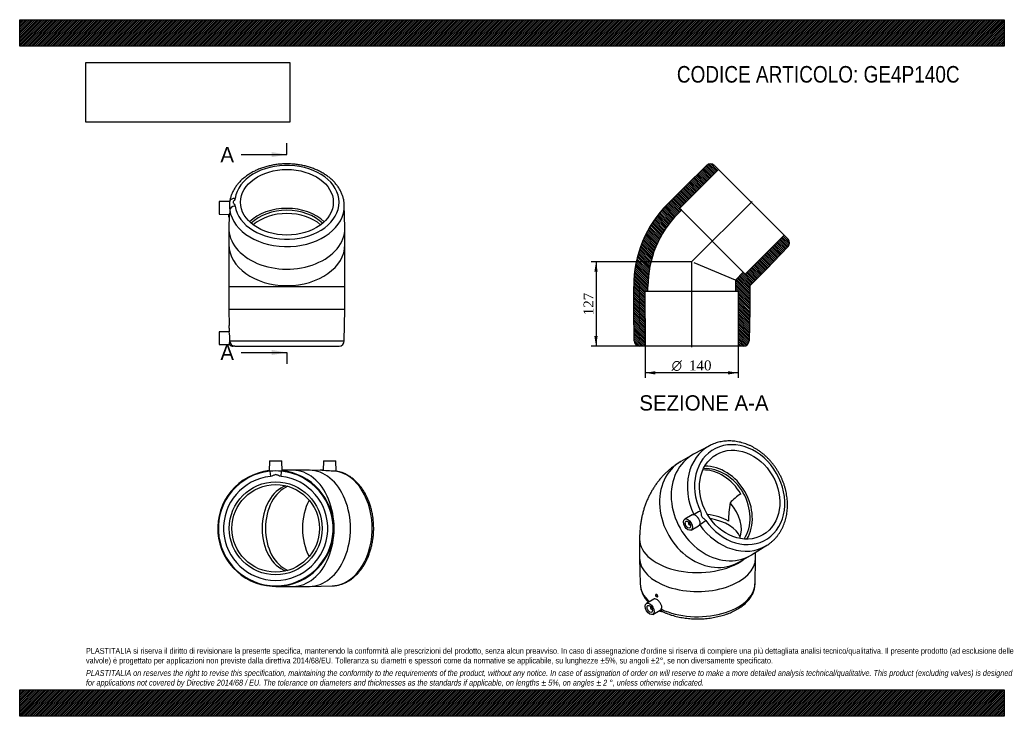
# Model space of a CAD drawing. Header units: millimetres. Extents: x 0 to 1485, y 0 to 1050.
import ezdxf
from ezdxf.enums import TextEntityAlignment as Align
from ezdxf.lldxf.tags import DXFTag

# ---------------------------------------------------------------- set-up
doc = ezdxf.new("R2010")
doc.units = ezdxf.units.MM
doc.header["$LTSCALE"] = 5
for name, color, linetype in [('Default', 7, 'Continuous'), ('DV4_Default', 7, 'Continuous'), ('GE4P140C', 7, 'Continuous')]:
    doc.layers.add(name, color=color, linetype=linetype)
doc.styles.add('SEACAD_Solid_Edge_ANSI', font='seans.ttf')
doc.styles.add('SEACAD_Solid_Edge_ANSI1_Symbols', font='semeca1.ttf')
doc.styles.add('SEACAD_Times_New_Roman', font='times.ttf')
tags = doc.linetypes.add('CENTER2', pattern=[28.575, 19.05, -3.175, 3.175, -3.175]).pattern_tags.tags
tags[10:11] = [DXFTag(74, 4), DXFTag(75, 0), DXFTag(340, '0'), DXFTag(46, 0.0), DXFTag(50, 0.0), DXFTag(44, 0.0), DXFTag(45, 0.0)]
tags[8:9] = [DXFTag(74, 4), DXFTag(75, 0), DXFTag(340, '0'), DXFTag(46, 0.0), DXFTag(50, 0.0), DXFTag(44, 0.0), DXFTag(45, 0.0)]
tags[6:7] = [DXFTag(74, 4), DXFTag(75, 0), DXFTag(340, '0'), DXFTag(46, 0.0), DXFTag(50, 0.0), DXFTag(44, 0.0), DXFTag(45, 0.0)]
tags[4:5] = [DXFTag(74, 4), DXFTag(75, 0), DXFTag(340, '0'), DXFTag(46, 0.0), DXFTag(50, 0.0), DXFTag(44, 0.0), DXFTag(45, 0.0)]
doc.dimstyles.new('ANSImm', dxfattribs={"dimtxt": 15, "dimasz": 15, "dimexe": 7.5, "dimexo": 0, "dimgap": 3.75, "dimtad": 1, "dimdsep": 46, "dimtxsty": 'SEACAD_Times_New_Roman', "dimblk1": '_SE_FILLED', "dimblk2": '_SE_FILLED', "dimsah": 1, "dimcen": 7.5, "dimazin": 0, "dimtfac": 0.85, "dimtdec": 3, "dimtofl": 0, "dimtmove": 0, "dimatfit": 3, "dimfxl": 1, "dimarcsym": 0})
picture_1 = doc.add_image_def('image1.jpg', size_in_pixel=(4302, 1260))

# ---------------------------------------------------------------- blocks, each defined once
blk = doc.blocks.new('SE')
at = {"layer": 'GE4P140C', "color": 7, "linetype": 'Continuous'}
for p, q in [((1040.3, 407.7), (1016.3, 394.9)), ((1014.7, 394), (997.2, 383.9)), ((1014, 303.9), (1003, 297.2)), ((1009.5, 292.3), (1009.1, 292)), ((1011.1, 288.6), (1011.5, 288.8)), ((1012.5, 280.7), (1023.8, 286.9)), ((934.9, 267.2), (934.9, 238.6)), ((1103.7, 243.4), (1126.9, 257.7)), ((934.9, 238), (935.8, 199.5)), ((1084.7, 232.3), (1102.2, 242.4)), ((1109.1, 199.5), (1109.9, 238)), ((1109.9, 238.6), (1109.9, 247.2)), ((959.9, 183.6), (959.6, 183.4)), ((961.6, 180), (961.9, 180.2)), ((956.3, 176.6), (945.5, 170.1)), ((952, 165.2), (951.6, 164.9)), ((953.6, 161.5), (954, 161.7)), ((955, 153.6), (966.2, 159.8))]:
    blk.add_line(p, q, dxfattribs=at)
for centre, radius, start, end in [((1119.6, 280.2), 63.5, 120.2699, 139.2062), ((1221.8, 294.5), 152.7, 169.7583, 180.1456), ((979.9, 202.8), 44.3, 184.3459, 224.5265)]:
    blk.add_arc(centre, radius, start, end, dxfattribs=at)
for centre, major_axis, ratio, start_param, end_param in [((1085.9, 334.1), (39.3, -68.1), 0.816497, -1.468434, 4.610026), ((1082, 331.8), (43.3, -75), 0.816497, 3.115536, 4.610026), ((1058.4, 318.2), (43.8, -75.8), 0.816497, 3.115877, 6.283185), ((1040.9, 308.1), (-43.8, 75.8), 0.816497, 0, 3.141593), ((1040.9, 308.1), (33, -57.2), 0.816497, 1.570796, 2.711055), ((1044.4, 310.1), (-33, 57.2), 0.816497, 3.525342, 5.899436), ((1044.4, 310.1), (-35, 60.6), 0.816497, 3.574171, 5.850607), ((1022.4, 297.4), (-61, 35.2), 0.717439, 3.268791, 4.266114), ((1022.6, 306.8), (7.24, 3.41), 0.058996, 0.957789, 2.510405), ((1022.4, 267.2), (66, 0), 0.57735, 0.785398, 1.346581), ((1022.4, 261.5), (-66, 0), 0.57735, 3.366774, 4.422456), ((1010.1, 290.3), (-1, 1.73), 0.57735, 0, 3.635558), ((1010.1, 290.3), (-1, 1.73), 0.57735, 5.78922, 6.283185), ((1030.6, 292.9), (-6.57, -4.57), 0.058996, 0.631188, 2.183804), ((1082, 331.8), (43.3, -75), 0.816497, -1.468434, 0.019992), ((1022.4, 267.2), (87.5, 0), 0.57735, 3.141572, 5.629363), ((1082, 331.8), (43.3, -75), 0.816497, 0.019992, 0.025716), ((1022.4, 238.6), (-87.5, 0), 0.57735, 0, 3.141593), ((1058.4, 318.2), (43.8, -75.8), 0.816497, 0, 0.025716), ((1022.4, 200.1), (-86.6, 0), 0.57735, 0.012857, 0.579241), ((1022.4, 200.1), (-86.6, 0), 0.57735, 0.887761, 3.128736), ((952.6, 163.2), (1, -1.73), 0.57735, 2.647628, 6.283185), ((952.6, 163.2), (1, -1.73), 0.57735, 0, 0.493965), ((972.8, 165), (3.4, 7.24), 0.515332, 2.328173, 3.141375)]:
    blk.add_ellipse(centre, major_axis=major_axis, ratio=ratio, start_param=start_param, end_param=end_param, dxfattribs=at)
for centre, major_axis, ratio in [((1085.9, 334.1), (35, -60.6), 0.816497), ((1007.8, 289), (-4.75, 8.23), 0.57735), ((1007.8, 289), (-2.87, 4.98), 0.57735), ((960.6, 181.7), (-1, 1.73), 0.57735), ((950.3, 161.9), (4.75, -8.23), 0.57735), ((950.3, 161.9), (2.87, -4.98), 0.57735)]:
    blk.add_ellipse(centre, major_axis=major_axis, ratio=ratio, dxfattribs=at)
for points, knots in [([(1126.5, 257.5), (1127.1, 257.9), (1128.7, 258.9), (1131.5, 260.8), (1134.6, 263.3), (1137.5, 266), (1140.3, 268.9), (1142.9, 272), (1145.3, 275.3), (1147.5, 278.7), (1149.5, 282.3), (1151.4, 286.1), (1153, 290), (1154.4, 294), (1155.6, 298.1), (1156.5, 302.4), (1157.2, 306.7), (1157.7, 311.1), (1158, 315.6), (1158.1, 320.1), (1157.9, 324.7), (1157.4, 329.2), (1156.8, 333.8), (1155.9, 338.4), (1154.8, 343), (1153.5, 347.5), (1152, 352), (1150.2, 356.4), (1148.3, 360.7), (1146.1, 365), (1143.8, 369.1), (1141.2, 373.2), (1138.5, 377.1), (1135.6, 380.9), (1132.6, 384.5), (1129.4, 388), (1126.1, 391.3), (1122.6, 394.4), (1119, 397.3), (1115.2, 400.1), (1111.4, 402.6), (1107.5, 404.9), (1103.5, 407), (1099.5, 408.9), (1095.3, 410.5), (1091.2, 411.9), (1087, 413), (1082.8, 413.9), (1078.6, 414.6), (1074.4, 415), (1070.2, 415.1), (1066.1, 415), (1062, 414.6), (1058, 414), (1054.1, 413.1), (1050.2, 412), (1046.5, 410.7), (1043.1, 409.2), (1041.2, 408.2), (1040.3, 407.7)], [0, 0, 0, 0, 0.008788, 0.026286, 0.043786, 0.061296, 0.078821, 0.096367, 0.113939, 0.131541, 0.149174, 0.16684, 0.184539, 0.20227, 0.220031, 0.23782, 0.255633, 0.273469, 0.291325, 0.309196, 0.32708, 0.344976, 0.36288, 0.380792, 0.398708, 0.416629, 0.434554, 0.452481, 0.47041, 0.488341, 0.506274, 0.524208, 0.542144, 0.560082, 0.57802, 0.59596, 0.6139, 0.63184, 0.649779, 0.667716, 0.68565, 0.703577, 0.721497, 0.739407, 0.757304, 0.775184, 0.793044, 0.810881, 0.828691, 0.846471, 0.864219, 0.881932, 0.89961, 0.917253, 0.934863, 0.952441, 0.969991, 0.987519, 1, 1, 1, 1]), ([(997.2, 383.9), (995.4, 382.8), (992.4, 381), (987.6, 377.8), (983.3, 374.5), (979, 371), (974.9, 367.3), (971, 363.4), (967.3, 359.4), (963.7, 355.1), (960.4, 350.7), (957.2, 346.1), (954.3, 341.4), (951.5, 336.5), (948.9, 331.5), (946.5, 326.3), (944.4, 321), (942.4, 315.6), (940.7, 310), (939.2, 304.3), (937.9, 298.5), (936.8, 292.5), (936, 286.4), (935.4, 280.3), (935, 273.8), (934.9, 269.7), (934.9, 267.2)], [0, 0, 0, 0, 0.04143, 0.081057, 0.120641, 0.16021, 0.199791, 0.239412, 0.279106, 0.318901, 0.358831, 0.398929, 0.439231, 0.479772, 0.52059, 0.561722, 0.603207, 0.645082, 0.68738, 0.730134, 0.773368, 0.8171, 0.861336, 0.906071, 0.951284, 1, 1, 1, 1]), ([(1016.6, 304.3), (1016.9, 304.2), (1017.2, 304.2), (1017.8, 303.9), (1018.2, 303.8), (1018.8, 303.4), (1019.1, 303.2), (1019.7, 302.8), (1020, 302.5), (1020.6, 302), (1020.9, 301.7), (1021.5, 301.1), (1021.8, 300.7), (1022.4, 300), (1022.6, 299.7), (1023, 299.1), (1023.1, 298.9), (1023.4, 298.5), (1023.5, 298.3), (1023.8, 297.7), (1024.1, 297.3), (1024.5, 296.5), (1024.6, 296.1), (1025.1, 294.8), (1025.4, 294), (1025.7, 292.4), (1025.8, 291.6), (1025.8, 290.5), (1025.8, 290.2), (1025.7, 289.6), (1025.6, 289.2), (1025.5, 289)], [0, 0, 0, 0, 0.0625, 0.0625, 0.125, 0.125, 0.1875, 0.1875, 0.25, 0.25, 0.3125, 0.3125, 0.375, 0.375, 0.4375, 0.4375, 0.46875, 0.46875, 0.5, 0.5, 0.5625, 0.5625, 0.625, 0.625, 0.75, 0.75, 0.875, 0.875, 0.9375, 0.9375, 1, 1, 1, 1]), ([(1026.6, 309.1), (1027.2, 307.8), (1027.5, 306.5), (1027.9, 304.4), (1027.9, 303.7), (1028.1, 302.4), (1028.3, 301.6), (1029, 300.4), (1029.5, 299.9), (1030.6, 299.1), (1031.2, 298.6), (1032.8, 297.3), (1033.8, 296.4), (1034.6, 295.2)], [0, 0, 0, 0, 0.25, 0.25, 0.375, 0.375, 0.5, 0.5, 0.625, 0.625, 0.75, 0.75, 1, 1, 1, 1]), ([(969.4, 157.8), (970.1, 157.5), (972, 156.6), (975.4, 155.2), (979.4, 153.7), (983.7, 152.3), (988, 151.1), (992.4, 150.1), (996.9, 149.1), (1001.5, 148.4), (1006.1, 147.8), (1010.8, 147.3), (1015.5, 147), (1020.3, 146.8), (1025, 146.9), (1029.8, 147), (1034.5, 147.3), (1039.2, 147.8), (1043.8, 148.4), (1048.4, 149.2), (1052.9, 150.2), (1057.3, 151.2), (1061.6, 152.5), (1065.8, 153.8), (1069.9, 155.4), (1073.8, 157), (1077.6, 158.8), (1081.3, 160.8), (1084.7, 162.8), (1088, 165), (1091.1, 167.3), (1094, 169.7), (1096.6, 172.3), (1099, 174.9), (1101.2, 177.6), (1103.1, 180.4), (1104.8, 183.3), (1106.2, 186.2), (1107.3, 189.1), (1108.1, 192.1), (1108.7, 195.1), (1109, 197.6), (1109, 199), (1109, 199.5)], [0, 0, 0, 0, 0.013456, 0.038762, 0.064039, 0.089288, 0.114507, 0.139698, 0.164864, 0.190007, 0.215131, 0.24024, 0.265337, 0.290428, 0.315517, 0.340607, 0.365702, 0.390806, 0.415925, 0.441061, 0.46622, 0.491406, 0.516622, 0.541872, 0.567159, 0.592483, 0.617845, 0.643242, 0.668667, 0.69411, 0.719548, 0.744954, 0.770295, 0.795531, 0.820616, 0.845507, 0.870164, 0.894559, 0.918684, 0.942548, 0.966182, 0.989632, 1, 1, 1, 1]), ([(961.9, 180.2), (962.2, 180.3), (962.3, 180.6), (962.3, 181.5), (962.1, 182), (961.6, 182.9), (961.2, 183.3), (960.5, 183.7), (960.1, 183.8), (959.9, 183.6), (959.9, 183.6), (959.9, 183.6)], [0.2501655, 0.2501655, 0.2501655, 0.2501655, 0.375, 0.375, 0.5, 0.5, 0.625, 0.625, 0.75, 0.75, 0.750188, 0.750188, 0.750188, 0.750188]), ([(967.7, 161.3), (968.3, 162.3), (968.5, 163.5), (968.3, 166.2), (967.8, 167.7), (966.4, 170.6), (965.5, 172), (963.3, 174.4), (962.1, 175.4), (959.8, 176.7), (958.7, 177), (957.2, 177), (956.7, 176.9), (956.3, 176.6)], [0, 0, 0, 0, 0.125, 0.125, 0.25, 0.25, 0.375, 0.375, 0.5, 0.5, 0.625, 0.625, 0.6982758, 0.6982758, 0.6982758, 0.6982758]), ([(964.6, 158.9), (965, 158.8), (965.8, 158.7), (967, 158.5), (968, 158.2), (968.8, 158), (969.2, 157.9), (969.3, 157.8), (969.4, 157.8)], [0.3943706, 0.3943706, 0.3943706, 0.3943706, 0.500896, 0.6658155, 0.7908388, 0.8827929, 0.9520754, 1, 1, 1, 1]), ([(966.2, 159.8), (966.3, 159.9), (966.5, 159.9), (966.8, 160.2), (967, 160.4), (967.4, 160.8), (967.6, 161.1), (967.7, 161.3)], [0.8412406, 0.8412406, 0.8412406, 0.8412406, 0.875, 0.875, 0.9375, 0.9375, 1, 1, 1, 1])]:
    blk.add_open_spline(points, degree=3, knots=knots, dxfattribs=at)
for points in [[(1014, 303.9), (1014.8, 304.3), (1015.7, 304.5), (1016.6, 304.3)], [(1025.5, 289), (1025.2, 288.1), (1024.6, 287.4), (1023.8, 286.9)]]:
    blk.add_open_spline(points, degree=3, dxfattribs=at)
blk = doc.blocks.new('SE1')
at = {"layer": 'GE4P140C', "color": 7, "linetype": 'Continuous'}
for p, q in [((376.6, 385.3), (376.4, 369.5)), ((376.6, 385.3), (395.6, 385.3)), ((395.9, 369.5), (395.6, 385.3)), ((458, 385.3), (457.7, 370.3)), ((458, 385.3), (477, 385.3)), ((477.2, 369.6), (477, 385.3)), ((377.3, 369.5), (378.1, 361.5)), ((394.2, 361.5), (395, 369.5)), ((412.3, 370.8), (395.9, 370.8)), ((437, 370.8), (412.3, 370.8)), ((455.7, 370.3), (438.2, 370.8)), ((457.4, 370.8), (453.4, 370.8)), ((453.4, 370.8), (453.4, 370.4)), ((457.4, 370.3), (457.4, 370.8)), ((461.8, 370.2), (457.4, 370.3)), ((386.1, 195.8), (412.3, 195.8)), ((412.3, 195.8), (437, 195.8)), ((438.2, 195.8), (471.5, 196.7))]:
    blk.add_line(p, q, dxfattribs=at)
for radius in [70, 66]:
    blk.add_circle((386.1, 283.3), radius, dxfattribs=at)
for centre, radius, start, end in [((386.1, 283.3), 87.5, 96.406, 0), ((386.1, 283.3), 86.6, 95.865, 84.135), ((386.1, 283.3), 78.6, 95.865, 84.135), ((386.1, 310.3), 59.9, 98.5119, 99.3875), ((386.1, 256.9), 112.9, 85.5035, 94.4965), ((386.1, 310.3), 59.9, 80.613, 81.4885), ((386.1, 283.3), 87.5, 0, 83.594)]:
    blk.add_arc(centre, radius, start, end, dxfattribs=at)
for centre, major_axis, ratio, start_param, end_param in [((412.3, 283.3), (0, -87.5), 0.707107, 0, 3.141593), ((437, 283.3), (0, -87.5), 0.707107, 0, 3.141593), ((470.4, 283.3), (0, 86.6), 0.707107, 3.159775, 6.180822), ((476, 361.5), (-1.15, -7.92), 0.703405, 3.140952, 3.225244), ((412.3, 283.3), (0, -66), 0.707107, 3.375942, 6.048835), ((417.3, 283.3), (0, 66), 0.707107, 0.279778, 2.861815), ((475.9, 283.3), (0, -70), 0.707107, 4.059632, 5.365146)]:
    blk.add_ellipse(centre, major_axis=major_axis, ratio=ratio, start_param=start_param, end_param=end_param, dxfattribs=at)
for points, knots in [([(394.2, 361.5), (392.7, 361.7), (391.4, 362.1), (389.5, 363.1), (388.8, 363.4), (387.5, 364), (386.9, 364.3), (385.4, 364.3), (384.7, 364), (383.5, 363.4), (382.8, 363.1), (380.9, 362.1), (379.5, 361.7), (378.1, 361.5)], [0, 0, 0, 0, 0.25, 0.25, 0.375, 0.375, 0.5, 0.5, 0.625, 0.625, 0.75, 0.75, 1, 1, 1, 1]), ([(457.4, 370.3), (457.4, 370.3), (457.2, 370.3), (456.5, 370.3), (456.1, 370.3), (455.7, 370.3)], [0.2708104, 0.2708104, 0.2708104, 0.2708104, 0.375, 0.375, 0.4787544, 0.4787544, 0.4787544, 0.4787544]), ([(476.6, 369.5), (476.1, 369.4), (475.1, 369.4), (472.7, 369.5), (471.2, 369.6), (468, 369.8), (466.3, 370), (463.7, 370.1), (462.7, 370.2), (461.8, 370.2)], [0, 0, 0, 0, 0.125, 0.125, 0.25, 0.25, 0.375, 0.375, 0.4593758, 0.4593758, 0.4593758, 0.4593758]), ([(471.5, 196.7), (471.7, 196.7), (472.7, 196.7), (474.7, 196.8), (477.2, 197.1), (479.7, 197.6), (482.2, 198.2), (484.7, 198.9), (487.2, 199.7), (489.6, 200.7), (492, 201.8), (494.4, 203), (496.8, 204.4), (499.1, 205.9), (501.3, 207.5), (503.5, 209.3), (505.7, 211.1), (507.7, 213.1), (509.8, 215.2), (511.7, 217.4), (513.6, 219.7), (515.5, 222.1), (517.2, 224.6), (518.9, 227.2), (520.5, 229.9), (522, 232.7), (523.5, 235.6), (524.8, 238.5), (526.1, 241.5), (527.3, 244.6), (528.3, 247.7), (529.3, 250.9), (530.2, 254.1), (531, 257.4), (531.7, 260.7), (532.3, 264.1), (532.8, 267.5), (533.3, 270.9), (533.6, 274.3), (533.8, 277.7), (533.9, 281.2), (533.9, 284.6), (533.8, 288.1), (533.6, 291.5), (533.3, 295), (532.9, 298.4), (532.5, 301.8), (531.9, 305.1), (531.2, 308.5), (530.4, 311.8), (529.5, 315), (528.6, 318.2), (527.5, 321.4), (526.4, 324.4), (525.1, 327.5), (523.8, 330.4), (522.3, 333.3), (520.8, 336.1), (519.3, 338.8), (517.6, 341.5), (515.8, 344), (514, 346.4), (512.1, 348.8), (510.1, 351), (508.1, 353.1), (506, 355.2), (503.9, 357), (501.6, 358.8), (499.4, 360.5), (497.1, 362), (494.7, 363.4), (492.3, 364.7), (489.9, 365.8), (487.5, 366.8), (485, 367.7), (482.5, 368.4), (480, 369), (478.2, 369.3), (477.3, 369.4), (477.1, 369.5)], [0, 0, 0, 0, 0.003393, 0.016215, 0.02904, 0.041874, 0.054724, 0.067598, 0.080501, 0.093438, 0.106412, 0.119426, 0.132482, 0.14558, 0.158718, 0.171896, 0.185111, 0.19836, 0.211639, 0.224945, 0.238274, 0.251623, 0.264988, 0.278365, 0.291753, 0.305147, 0.318547, 0.331949, 0.345353, 0.358757, 0.372159, 0.385561, 0.39896, 0.412357, 0.425752, 0.439145, 0.452535, 0.465924, 0.479312, 0.492699, 0.506085, 0.519471, 0.532858, 0.546246, 0.559636, 0.573027, 0.586421, 0.599817, 0.613217, 0.62662, 0.640028, 0.653439, 0.666854, 0.680273, 0.693695, 0.70712, 0.720547, 0.733974, 0.747401, 0.760824, 0.774242, 0.787653, 0.801052, 0.814438, 0.827805, 0.841151, 0.85447, 0.86776, 0.881016, 0.894235, 0.907414, 0.92055, 0.933643, 0.946691, 0.959697, 0.972661, 0.985588, 0.99777, 1, 1, 1, 1]), ([(477.6, 369.4), (477.5, 369.4), (477.4, 369.5), (477.3, 369.6), (477.2, 369.6)], [0.8013649, 0.8013649, 0.8013649, 0.8013649, 0.9049867, 1, 1, 1, 1])]:
    blk.add_open_spline(points, degree=3, knots=knots, dxfattribs=at)
blk.add_open_spline([(477.2, 369.6), (477.2, 369.6), (477, 369.5), (476.6, 369.5)], degree=3, dxfattribs=at)
blk = doc.blocks.new('SE2')
at = {"layer": 'GE4P140C', "color": 7, "linetype": 'Continuous'}
for p, q in [((316.6, 776.1), (301, 775.8)), ((301, 775.8), (301, 756.8)), ((490.4, 737), (489.6, 770.3)), ((301, 756.8), (316.4, 756.5)), ((315.5, 752.3), (315.5, 756.3)), ((316, 756.3), (315.5, 756.3)), ((315.9, 754.5), (315.5, 737)), ((315.5, 752.3), (315.9, 752.3)), ((316, 756.5), (316, 756.2)), ((315.5, 735.9), (315.5, 711.1)), ((490.5, 711.1), (490.5, 735.9)), ((315.5, 711.1), (315.5, 648)), ((490.5, 648), (490.5, 711.1)), ((315.5, 648), (490.5, 648)), ((315.5, 648), (315.5, 613)), ((490.5, 613), (490.5, 648)), ((490.5, 613), (315.5, 613)), ((315.5, 613), (315.9, 588.9)), ((489.6, 565.8), (490.5, 613)), ((316.1, 579.7), (301, 579.5)), ((301, 579.5), (301, 560.5)), ((315.5, 589), (315.5, 585)), ((315.9, 589), (315.5, 589)), ((315.5, 585), (316, 585)), ((316, 585), (316.1, 579.7)), ((316.8, 565.8), (489.6, 565.8)), ((301, 560.5), (316.4, 560.2)), ((324.7, 558), (322, 558)), ((324.7, 558), (481.6, 558))]:
    blk.add_line(p, q, dxfattribs=at)
for centre, radius, start, end in [((228.9, 585.4), 87.1, 359.7252, 2.358), ((229.9, 568.4), 86.9, 358.3093, 7.5057), ((229.6, 568.4), 87.2, 354.5741, 358.2784), ((481.6, 566), 8, 270, 358.9584), ((322, 566), 8, 226.0238, 270)]:
    blk.add_arc(centre, radius, start, end, dxfattribs=at)
for centre, major_axis, ratio, start_param, end_param in [((403, 774.8), (-78.6, 0), 0.707107, 0.102363, 6.180822), ((324.7, 774.8), (7.92, -1.15), 0.703405, 1.672627, 3.023721), ((403, 769.2), (-86.6, 0), 0.707107, 0.102363, 3.160285), ((324.7, 763.4), (-7.92, -1.15), 0.703405, 4.610558, 6.163175), ((403, 716.1), (70, 0), 0.707107, 0.634602, 2.506991), ((403, 716.1), (-66, 0), 0.707107, 3.75926, 5.665518), ((403, 711.1), (66, 0), 0.707107, 0.689339, 2.452254), ((403, 735.9), (87.5, 0), 0.707107, 3.12341, 6.283185), ((403, 735.9), (87.5, 0), 0.707107, 0, 0.018183), ((403, 711.1), (87.5, 0), 0.707107, 3.141593, 6.283185), ((324.7, 566), (0, -8), 0.994765, 4.730569, 6.283185)]:
    blk.add_ellipse(centre, major_axis=major_axis, ratio=ratio, start_param=start_param, end_param=end_param, dxfattribs=at)
blk.add_ellipse((403, 774.8), major_axis=(70, 0), ratio=0.707107, dxfattribs=at)
for points, knots in [([(489.6, 770.4), (489.6, 770.6), (489.6, 771.6), (489.4, 773.5), (489.1, 776), (488.7, 778.6), (488.1, 781.1), (487.4, 783.6), (486.5, 786), (485.6, 788.5), (484.5, 790.9), (483.2, 793.2), (481.8, 795.6), (480.4, 797.9), (478.7, 800.1), (477, 802.3), (475.1, 804.5), (473.1, 806.6), (471.1, 808.6), (468.9, 810.6), (466.5, 812.5), (464.1, 814.3), (461.6, 816.1), (459, 817.7), (456.3, 819.3), (453.5, 820.9), (450.7, 822.3), (447.8, 823.7), (444.8, 824.9), (441.7, 826.1), (438.6, 827.2), (435.4, 828.2), (432.1, 829.1), (428.9, 829.9), (425.5, 830.6), (422.2, 831.2), (418.8, 831.7), (415.4, 832.1), (412, 832.4), (408.5, 832.6), (405.1, 832.7), (401.6, 832.7), (398.2, 832.6), (394.7, 832.5), (391.3, 832.2), (387.9, 831.8), (384.5, 831.3), (381.1, 830.7), (377.8, 830), (374.5, 829.2), (371.2, 828.4), (368, 827.4), (364.9, 826.3), (361.8, 825.2), (358.8, 823.9), (355.8, 822.6), (353, 821.2), (350.1, 819.7), (347.4, 818.1), (344.8, 816.4), (342.3, 814.7), (339.8, 812.8), (337.5, 810.9), (335.2, 809), (333.1, 806.9), (331.1, 804.8), (329.2, 802.7), (327.4, 800.5), (325.8, 798.2), (324.3, 795.9), (322.9, 793.6), (321.6, 791.2), (320.5, 788.7), (319.5, 786.3), (318.6, 783.8), (317.9, 781.3), (317.3, 778.9), (317, 777.2), (316.9, 776.4)], [0, 0, 0, 0, 0.0030848, 0.0159111, 0.0287394, 0.0415774, 0.0544321, 0.0673101, 0.080217, 0.0931577, 0.1061359, 0.1191542, 0.1322139, 0.1453154, 0.158458, 0.1716399, 0.1848588, 0.1981117, 0.2113951, 0.2247054, 0.2380388, 0.2513917, 0.2647606, 0.2781422, 0.2915336, 0.3049322, 0.3183358, 0.3317424, 0.3451504, 0.3585583, 0.3719653, 0.3853707, 0.3987742, 0.4121754, 0.4255744, 0.4389712, 0.452366, 0.4657591, 0.4791509, 0.4925418, 0.5059323, 0.5193228, 0.5327139, 0.5461059, 0.5594994, 0.5728948, 0.5862926, 0.5996933, 0.6130973, 0.6265049, 0.6399162, 0.6533315, 0.6667507, 0.6801736, 0.6935999, 0.707029, 0.7204601, 0.7338918, 0.7473224, 0.76075, 0.7741725, 0.787587, 0.8009907, 0.8143802, 0.8277518, 0.8411015, 0.8544254, 0.8677194, 0.8809796, 0.8942026, 0.9073853, 0.9205257, 0.9336222, 0.9466748, 0.9596844, 0.972653, 0.985584, 0.9975681, 0.9975681, 0.9975681, 0.9975681]), ([(316.6, 776), (316.6, 776), (316.6, 775.9), (316.5, 775.4), (316.4, 774.5), (316.4, 771.9), (316.5, 770.2), (316.6, 766.6), (316.7, 764.7), (316.8, 763)], [0.1786595, 0.1786595, 0.1786595, 0.1786595, 0.25, 0.25, 0.5, 0.5, 0.75, 0.75, 1, 1, 1, 1]), ([(317, 776.6), (317, 776.6), (317, 776.6), (316.9, 776.4), (316.8, 776.2), (316.6, 776.1), (316.6, 776)], [0.5915647, 0.5915647, 0.5915647, 0.5915647, 0.6657023, 0.7809283, 0.9159013, 1, 1, 1, 1]), ([(324.7, 780.5), (324.6, 779.4), (324.1, 778.5), (323.2, 777.1), (322.8, 776.7), (322.2, 775.8), (322, 775.3), (321.9, 774.3), (322.2, 773.8), (322.8, 772.9), (323.2, 772.4), (324.1, 771.1), (324.6, 770.1), (324.7, 769.1)], [0, 0, 0, 0, 0.25, 0.25, 0.375, 0.375, 0.5, 0.5, 0.625, 0.625, 0.75, 0.75, 1, 1, 1, 1]), ([(316.8, 763), (316.8, 761.4), (316.8, 760), (316.7, 757.9), (316.6, 757.1), (316.5, 756.6), (316.4, 756.5), (316.4, 756.5)], [0, 0, 0, 0, 0.125, 0.125, 0.25, 0.25, 0.3046223, 0.3046223, 0.3046223, 0.3046223]), ([(316, 756.3), (316, 756.3), (316, 756), (316, 755.3), (316, 754.8), (316, 753.7), (316, 753.2), (315.9, 752.5), (315.9, 752.3), (315.9, 752.3)], [0, 0, 0, 0, 0.125, 0.125, 0.25, 0.25, 0.375, 0.375, 0.4999155, 0.4999155, 0.4999155, 0.4999155])]:
    blk.add_open_spline(points, degree=3, knots=knots, dxfattribs=at)
blk.add_open_spline([(316.8, 776), (316.8, 776), (316.8, 776), (316.8, 775.9)], degree=3, dxfattribs=at)
blk = doc.blocks.new('SE4')
at = {"color": 7, "linetype": 'Continuous', "style": 'SEACAD_Solid_Edge_ANSI'}
blk.add_text('A', height=23, dxfattribs=at).set_placement((302.7, 858.1), align=Align.TOP_LEFT)
blk = doc.blocks.new('SE5')
at = {"color": 7, "linetype": 'Continuous', "style": 'SEACAD_Solid_Edge_ANSI'}
blk.add_text('A', height=23, dxfattribs=at).set_placement((302.7, 559.9), align=Align.TOP_LEFT)
blk = doc.blocks.new('SEANNOT_GROUP')
at = {"linetype": 'Continuous'}
blk.add_hatch(color=7, dxfattribs=at).paths.add_polyline_path([(380, 842.8), (403, 846.6), (380, 850.5)])
at = {"color": 7, "linetype": 'Continuous'}
blk.add_lwpolyline([(334, 846.6), (403, 846.6)], dxfattribs=at)
blk = doc.blocks.new('SEANNOT_GROUP1')
at = {"linetype": 'Continuous'}
blk.add_hatch(color=7, dxfattribs=at).paths.add_polyline_path([(380, 544.5), (403, 548.4), (380, 552.2)])
at = {"color": 7, "linetype": 'Continuous'}
blk.add_lwpolyline([(334, 548.4), (403, 548.4)], dxfattribs=at)
blk = doc.blocks.new('SE3')
at = {"layer": 'Default', "color": 7, "linetype": 'CENTER2'}
for p, q in [((403, 846.6), (403, 863.9)), ((403, 548.4), (403, 531.1))]:
    blk.add_line(p, q, dxfattribs=at)
at = {"layer": 'Default', "color": 7, "linetype": 'CENTER2', "const_width": 0.0001}
blk.add_lwpolyline([(403, 846.6), (403, 548.4)], dxfattribs=at)
at = {"layer": 'Default'}
for name in ['SE4', 'SEANNOT_GROUP', 'SE5', 'SEANNOT_GROUP1']:
    blk.add_blockref(name, (0, 0), dxfattribs=at)
blk = doc.blocks.new('SE6')
at = {"layer": 'GE4P140C', "linetype": 'Continuous'}
h = blk.add_hatch(dxfattribs=at)
h.set_pattern_fill('LINE', scale=0.629921, angle=-45, style=0)
edge = h.paths.add_edge_path()
edge.add_line((997.9, 762.7), (995.1, 765.6))
edge.add_line((995.1, 765.6), (1053.8, 824.3))
edge.add_line((1053.8, 824.3), (1047.7, 830.4))
edge.add_arc((1042, 824.7), 8, 45, 133.9584)
edge.add_line((1036.4, 830.5), (1002.5, 797.7))
edge.add_line((1002.5, 797.7), (977.8, 773))
edge.add_arc((1102.8, 648), 176.8, 135, 180)
edge.add_line((926, 648), (926, 613))
edge.add_line((926, 613), (926.8, 565.8))
edge.add_arc((934.8, 566), 8, 181.0416, 270)
edge.add_line((934.8, 558), (943.5, 558))
edge.add_line((943.5, 558), (943.5, 641))
edge.add_line((943.5, 641), (947.5, 641))
edge.add_line((947.5, 641), (947.5, 648))
edge.add_arc((1102.8, 648), 155.3, 135, 180, ccw=False)
edge.add_line((993, 757.8), (997.9, 762.7))
h = blk.add_hatch(dxfattribs=at)
h.set_pattern_fill('LINE', scale=0.629921, angle=-45, style=0)
edge = h.paths.add_edge_path()
edge.add_line((1152.8, 725.3), (1094.1, 666.6))
edge.add_line((1094.1, 666.6), (1091.2, 669.4))
edge.add_line((1091.2, 669.4), (1079.5, 657.6))
edge.add_line((1079.5, 657.6), (1079.5, 641))
edge.add_line((1079.5, 641), (1083.5, 641))
edge.add_line((1083.5, 641), (1083.5, 558))
edge.add_line((1083.5, 558), (1092.1, 558))
edge.add_arc((1092.1, 566), 8, 270, 358.9584)
edge.add_line((1100.1, 565.8), (1101, 613))
edge.add_line((1101, 613), (1101, 648))
edge.add_arc((1102.8, 648), 1.83, 135, 180, ccw=False)
edge.add_line((1101.5, 649.3), (1126.2, 674))
edge.add_line((1126.2, 674), (1159, 707.9))
edge.add_arc((1153.2, 713.5), 8, 316.0416, 405)
edge.add_line((1158.9, 719.2), (1152.8, 725.3))
at = {"layer": 'DV4_Default', "color": 7, "linetype": 'CENTER2'}
for p, q in [((1012.9, 684.4), (1104.5, 776)), ((1013.5, 556.2), (1013.5, 686))]:
    blk.add_line(p, q, dxfattribs=at)
at = {"layer": 'GE4P140C', "color": 7, "linetype": 'Continuous'}
for p, q in [((995.1, 765.6), (1053.8, 824.3)), ((1002.5, 797.7), (1036.4, 830.5)), ((1053.8, 824.3), (1047.7, 830.4)), ((1053.8, 824.3), (1152.8, 725.3)), ((977.8, 773), (1002.5, 797.7)), ((993, 757.8), (997.9, 762.7)), ((997.9, 762.7), (995.1, 765.6)), ((1091.2, 669.4), (997.9, 762.7)), ((1152.8, 725.3), (1094.1, 666.6)), ((1158.9, 719.2), (1152.8, 725.3)), ((1159, 707.9), (1126.2, 674)), ((1079.5, 657.6), (1017, 683.5)), ((1091.2, 669.4), (1079.5, 657.6)), ((1094.1, 666.6), (1091.2, 669.4)), ((1126.2, 674), (1101.5, 649.3)), ((1079.5, 657.6), (1079.5, 641)), ((926, 613), (926, 648)), ((943.5, 641), (947.5, 641)), ((943.5, 558), (943.5, 641)), ((947.5, 641), (947.5, 648)), ((947.5, 641), (1079.5, 641)), ((1079.5, 641), (1083.5, 641)), ((1083.5, 641), (1083.5, 558)), ((1101, 648), (1101, 613)), ((926.8, 565.8), (926, 613)), ((1101, 613), (1100.1, 565.8)), ((943.5, 558), (934.8, 558)), ((1083.5, 558), (943.5, 558)), ((1092.1, 558), (1083.5, 558))]:
    blk.add_line(p, q, dxfattribs=at)
for centre, radius, start, end in [((1042, 824.7), 8, 45, 133.9584), ((1102.8, 648), 176.8, 135, 180), ((1102.8, 648), 155.3, 135, 180), ((1153.2, 713.5), 8, 316.0416, 45), ((1102.8, 648), 1.83, 135, 180), ((934.8, 566), 8, 181.0416, 270), ((1092.1, 566), 8, 270, 358.9584)]:
    blk.add_arc(centre, radius, start, end, dxfattribs=at)
blk = doc.blocks.new('GDimGGroup')
at = {"layer": 'Default', "linetype": 'Continuous'}
for points in [[(958.5, 515.2), (958.5, 520.2), (943.5, 517.7)], [(1068.5, 515.2), (1083.5, 517.7), (1068.5, 520.2)]]:
    blk.add_hatch(color=7, dxfattribs=at).paths.add_polyline_path(points)
at = {"layer": 'Default', "color": 7, "linetype": 'Continuous'}
for p, q in [((943.5, 599.5), (943.5, 510.2)), ((1083.5, 599.5), (1083.5, 510.2)), ((1083.5, 517.7), (943.5, 517.7))]:
    blk.add_line(p, q, dxfattribs=at)
for s, style, p in [('O', 'SEACAD_Solid_Edge_ANSI1_Symbols', (983.3, 536.4)), ('140', 'SEACAD_Times_New_Roman', (1009.4, 536.4))]:
    blk.add_text(s, height=15, dxfattribs=dict(at, style=style)).set_placement(p, align=Align.TOP_LEFT)
blk = doc.blocks.new('DMBLK29')
at = {"layer": 'Default', "linetype": 'Continuous'}
for points in [[(866.7, 670), (871.7, 670), (869.2, 685)], [(866.7, 573), (869.2, 558), (871.7, 573)]]:
    blk.add_hatch(color=7, dxfattribs=at).paths.add_polyline_path(points)
at = {"layer": 'Default', "color": 7, "linetype": 'Continuous'}
for p, q in [((1013.5, 685), (861.7, 685)), ((869.2, 685), (869.2, 558)), ((943.5, 558), (861.7, 558))]:
    blk.add_line(p, q, dxfattribs=at)
at = {"layer": 'Default', "color": 7, "linetype": 'Continuous', "style": 'SEACAD_Times_New_Roman'}
blk.add_text('127', height=15, rotation=90, dxfattribs=at).set_placement((850.4, 604.4), align=Align.TOP_LEFT)
blk = doc.blocks.new('_SE_FILLED')
at = {"color": 0}
blk.add_line((0, 0), (-1, 0), dxfattribs=at)
blk.add_solid([(0, 0), (-1, -0.1665), (-1, 0.1665), (0, 0)], dxfattribs=at)

msp = doc.modelspace()

# ---------------------------------------------------------------- hatches: boundary and pattern name
at = {"layer": 'Default', "linetype": 'Continuous'}
h = msp.add_hatch(dxfattribs=at)
h.set_pattern_fill('LINE', scale=0.629921, angle=45, style=0)
h.paths.add_polyline_path([(1485, 1010), (1485, 1050), (0, 1050), (0, 1010)])
for points in [[(1485, 1010), (1485, 1050), (0, 1050), (0, 1010)], [(1485, 0), (1485, 40), (0, 40), (0, 0)]]:
    msp.add_hatch(color=7, dxfattribs=at).paths.add_polyline_path(points)
h = msp.add_hatch(dxfattribs=at)
h.set_pattern_fill('LINE', scale=0.629921, angle=45, style=0)
h.paths.add_polyline_path([(1485, 0), (1485, 40), (0, 40), (0, 0)])

# ---------------------------------------------------------------- linework, layer by layer
at = {"layer": 'Default', "color": 7, "linetype": 'Continuous'}
for p, q in [((0, 1050), (1485, 1050)), ((0, 1010), (0, 1050)), ((1485, 1050), (1485, 1010)), ((1485, 1010), (0, 1010)), ((0, 40), (1485, 40)), ((0, 0), (0, 40)), ((1485, 40), (1485, 0)), ((1485, 0), (0, 0))]:
    msp.add_line(p, q, dxfattribs=at)

# ---------------------------------------------------------------- block references
at = {"layer": 'Default'}
for name in ['SE3', 'SE2', 'SE6', 'GDimGGroup', 'SE', 'SE1']:
    msp.add_blockref(name, (0, 0), dxfattribs=at)

# ---------------------------------------------------------------- texts
at = {"layer": 'Default', "color": 7, "linetype": 'Continuous', "style": 'SEACAD_Solid_Edge_ANSI'}
msp.add_text('SEZIONE A-A', height=23, dxfattribs=at).set_placement((934.611, 483.888), align=Align.TOP_LEFT)
at = {"layer": 'Default', "attachment_point": 1}
for s, insert, char_height, width in [('{\\fArial Narrow|b0||i0||c0|p34;\\C7;\\H25.;\\W1.;CODICE ARTICOLO: GE4P140C}', (991.148, 980.168), 25, 473.2166), ("{\\fArial Narrow|b0||i0||c0|p34;\\C7;\\H8.75;\\W1.;PLASTITALIA si riserva il diritto di revisionare la presente specifica, mantenendo la conformità alle prescrizioni del prodotto, senza alcun preavviso. In caso di assegnazione d'ordine si riserva di compiere una più dettagliata analisi tecnico/qualitativa. Il presente prodotto (ad esclusione delle \\P}{\\fArial Narrow|b0||i0||c0|p34;\\C7;\\H8.75;\\W1.;valvole) è progettato per applicazioni non previste dalla direttiva 2014/68/EU. Tolleranza su diametri e spessori come da normative se applicabile, su lunghezze ±5%, su angoli ±2°, se non diversamente specificato.\\P}{\\fArial Narrow|b0||i0||c0|p34;\\C7;\\H2.5;\\W1.;   \\P}{\\fArial Narrow|b0||i1||c0|p34;\\C7;\\H8.75;\\W1.;PLASTITALIA on reserves the right to revise this specification, maintaining the conformity to the requirements of the product, without any notice. In case of assignation of order on will reserve to make a more detailed analysis technical/qualitative. This product (excluding valves) is designed \\P}{\\fArial Narrow|b0||i1||c0|p34;\\C7;\\H8.75;\\W1.;for applications not covered by Directive 2014/68 / EU. The tolerance on diameters and thicknesses as the standards if applicable, on lengths ± 5%, on angles ± 2 °, unless otherwise indicated.\\P}", (100, 103.012), 8.75, 1285)]:
    msp.add_mtext(s, dxfattribs=dict(at, insert=insert, char_height=char_height, width=width))

# ---------------------------------------------------------------- dimensions: what is measured, and where the dimension line sits
at = {"layer": 'Default', "color": 7, "linetype": 'Continuous'}
dim = msp.add_linear_dim(base=(869.172, 557.966), p1=(1013.459, 684.966), p2=(943.459, 557.966), angle=90, text='\\A1;<>', dimstyle='ANSImm', dxfattribs=at)
dim.commit()
dim.dimension.update_dxf_attribs({"geometry": 'DMBLK29', "text_midpoint": (869.172, 621.466), "dimtype": 160})

# ---------------------------------------------------------------- pictures from other files: only their frames are drawn
image = msp.add_image(picture_1, insert=(100, 895.516), size_in_units=(307.286, 90))
image.dxf.flags = 7

doc.saveas('drawing.dxf')
